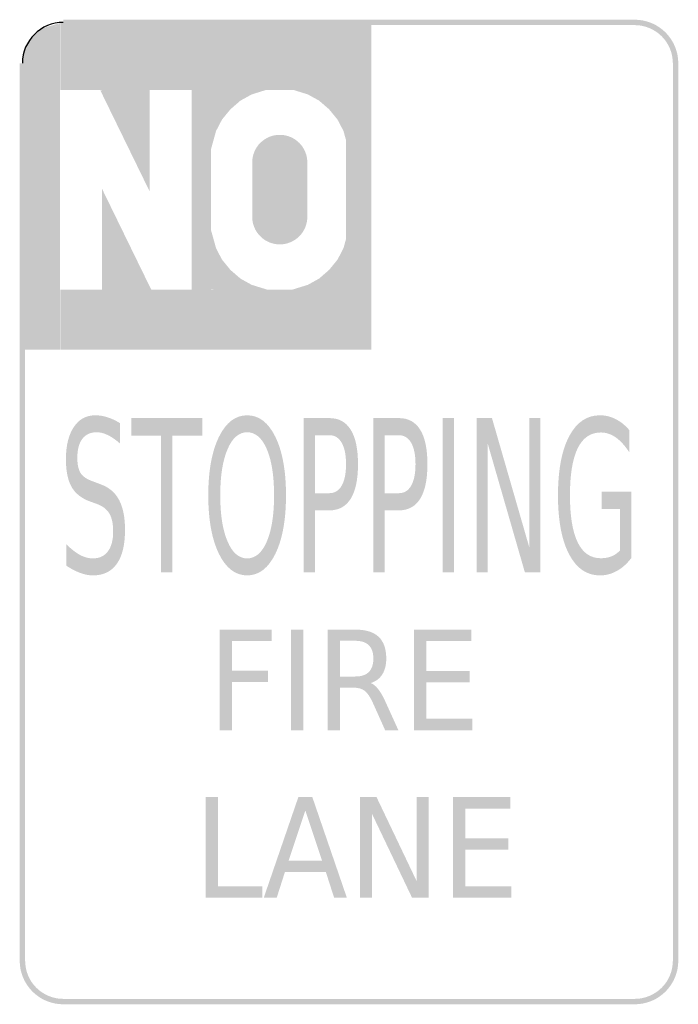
# Model space of a CAD drawing. Header units: inches. Extents: x -6 to 6, y -9 to 9.
import ezdxf

# ---------------------------------------------------------------- set-up
doc = ezdxf.new("R2010")
doc.units = ezdxf.units.IN
doc.header["$MEASUREMENT"] = 0

msp = doc.modelspace()

# ---------------------------------------------------------------- hatches: boundary and pattern name
for points in [[(-5.941, 8.315), (-5.265, 8.914), (-5.593, 8.817), (-5.817, 8.607), (-5.941, 8.315)], [(-5.94, 8.323), (-5.94, 2.962), (-5.267, 2.962), (-5.267, 8.91), (-5.94, 8.323)], [(-5.261, 7.693), (0.408, 7.693), (0.408, 8.918), (-5.261, 8.918), (-5.261, 7.693)], [(-5.207, 8.876), (5.207, 8.876), (5.207, 8.975), (-5.207, 8.975), (-5.207, 8.876)], [(6, 8.182), (5.996, 8.26), (5.985, 8.337), (5.966, 8.412), (5.94, 8.485), (5.906, 8.556), (5.866, 8.623), (5.82, 8.685), (5.768, 8.743), (5.71, 8.795), (5.647, 8.841), (5.581, 8.882), (5.51, 8.915), (5.437, 8.941), (5.361, 8.96), (5.284, 8.971), (5.207, 8.975), (5.207, 8.876), (5.275, 8.873), (5.342, 8.863), (5.408, 8.846), (5.472, 8.823), (5.534, 8.794), (5.592, 8.759), (5.647, 8.718), (5.697, 8.673), (5.743, 8.622), (5.784, 8.567), (5.819, 8.509), (5.848, 8.447), (5.871, 8.383), (5.887, 8.317), (5.897, 8.25), (5.901, 8.182), (6, 8.182)], [(-5.901, -8.182), (-5.901, 8.182), (-6, 8.182), (-6, -8.182), (-5.901, -8.182)], [(5.901, 8.182), (5.901, -8.182), (6, -8.182), (6, 8.182), (5.901, 8.182)], [(-3.635, 7.728), (-3.635, 5.85), (-4.532, 7.689), (-3.635, 7.728)], [(-1.825, 7.717), (-1.775, 7.612), (-1.397, 7.73), (-1.825, 7.717)], [(-0.698, 7.717), (-0.748, 7.612), (-1.126, 7.73), (-0.698, 7.717)], [(-2.869, 7.699), (-2.869, 4.036), (-2.514, 4.036), (-2.514, 7.699), (-2.869, 7.699)], [(-2.528, 7.696), (-2.143, 7.363), (-2.314, 7.154), (-2.528, 7.263), (-2.528, 7.696)], [(-2.527, 7.697), (-2.183, 7.322), (-1.979, 7.499), (-2.094, 7.71), (-2.527, 7.697)], [(-2.094, 7.71), (-1.979, 7.499), (-1.775, 7.612), (-1.825, 7.717), (-2.094, 7.71)], [(-0.429, 7.71), (-0.544, 7.499), (-0.748, 7.612), (-0.698, 7.717), (-0.429, 7.71)], [(0.004, 7.697), (-0.34, 7.322), (-0.544, 7.499), (-0.429, 7.71), (0.004, 7.697)], [(0.005, 7.696), (-0.38, 7.363), (-0.209, 7.154), (0.005, 7.263), (0.005, 7.696)], [(-0.053, 7.699), (-0.053, 4.036), (0.406, 4.036), (0.406, 7.699), (-0.053, 7.699)], [(-2.528, 7.263), (-2.314, 7.154), (-2.422, 6.947), (-2.528, 6.994), (-2.528, 7.263)], [(0.005, 7.263), (-0.209, 7.154), (-0.101, 6.947), (0.005, 6.994), (0.005, 7.263)], [(-2.528, 6.994), (-2.422, 6.947), (-2.528, 6.566), (-2.528, 6.994)], [(-0.759, 6.374), (-0.762, 6.423), (-0.769, 6.472), (-0.781, 6.52), (-0.798, 6.566), (-0.819, 6.611), (-0.844, 6.653), (-0.873, 6.693), (-0.906, 6.729), (-0.943, 6.762), (-0.983, 6.792), (-1.025, 6.817), (-1.069, 6.838), (-1.116, 6.855), (-1.164, 6.867), (-1.212, 6.874), (-1.261, 6.876), (-1.311, 6.874), (-1.359, 6.867), (-1.407, 6.855), (-1.454, 6.838), (-1.498, 6.817), (-1.54, 6.792), (-1.58, 6.762), (-1.616, 6.729), (-1.65, 6.693), (-1.679, 6.653), (-1.704, 6.611), (-1.725, 6.566), (-1.742, 6.52), (-1.754, 6.472), (-1.761, 6.423), (-1.764, 6.374), (-1.261, 6.374), (-0.759, 6.374)], [(0.005, 6.994), (-0.101, 6.947), (0.005, 6.566), (0.005, 6.994)], [(-1.764, 6.374), (-1.764, 5.381), (-0.759, 5.381), (-0.759, 6.374), (-1.764, 6.374)], [(-4.498, 4.01), (-4.498, 5.888), (-3.601, 4.049), (-4.498, 4.01)], [(-1.764, 5.381), (-1.761, 5.331), (-1.754, 5.283), (-1.742, 5.235), (-1.725, 5.188), (-1.704, 5.144), (-1.679, 5.102), (-1.65, 5.062), (-1.616, 5.026), (-1.58, 4.993), (-1.54, 4.963), (-1.498, 4.938), (-1.454, 4.917), (-1.407, 4.9), (-1.359, 4.888), (-1.311, 4.881), (-1.261, 4.879), (-1.212, 4.881), (-1.164, 4.888), (-1.116, 4.9), (-1.069, 4.917), (-1.025, 4.938), (-0.983, 4.963), (-0.943, 4.993), (-0.906, 5.026), (-0.873, 5.062), (-0.844, 5.102), (-0.819, 5.144), (-0.798, 5.188), (-0.781, 5.235), (-0.769, 5.283), (-0.762, 5.331), (-0.759, 5.381), (-1.261, 5.381), (-1.764, 5.381)], [(-2.528, 4.761), (-2.422, 4.808), (-2.528, 5.189), (-2.528, 4.761)], [(0.005, 4.761), (-0.101, 4.808), (0.005, 5.189), (0.005, 4.761)], [(-2.528, 4.492), (-2.314, 4.601), (-2.422, 4.808), (-2.528, 4.761), (-2.528, 4.492)], [(0.005, 4.492), (-0.209, 4.601), (-0.101, 4.808), (0.005, 4.761), (0.005, 4.492)], [(-2.528, 4.059), (-2.143, 4.392), (-2.314, 4.601), (-2.528, 4.492), (-2.528, 4.059)], [(0.005, 4.059), (-0.38, 4.392), (-0.209, 4.601), (0.005, 4.492), (0.005, 4.059)], [(-2.527, 4.058), (-2.183, 4.433), (-1.979, 4.256), (-2.094, 4.045), (-2.527, 4.058)], [(0.004, 4.058), (-0.34, 4.433), (-0.544, 4.256), (-0.429, 4.045), (0.004, 4.058)], [(-2.094, 4.045), (-1.979, 4.256), (-1.775, 4.142), (-1.825, 4.038), (-2.094, 4.045)], [(-1.825, 4.038), (-1.775, 4.142), (-1.397, 4.025), (-1.825, 4.038)], [(-0.698, 4.038), (-0.748, 4.142), (-1.126, 4.025), (-0.698, 4.038)], [(-0.429, 4.045), (-0.544, 4.256), (-0.748, 4.142), (-0.698, 4.038), (-0.429, 4.045)], [(-5.261, 2.962), (0.408, 2.962), (0.408, 4.056), (-5.261, 4.056), (-5.261, 2.962)], [(-3.968, 1.712), (-2.674, 1.712), (-2.674, 1.392), (-3.218, 1.392), (-3.218, -1.101), (-3.425, -1.101), (-3.425, 1.392), (-3.968, 1.392), (-3.968, 1.712)], [(1.707, 1.712), (1.915, 1.712), (1.915, -1.101), (1.707, -1.101), (1.707, 1.712)], [(2.326, 1.712), (2.605, 1.712), (3.284, -0.641), (3.284, 1.712), (3.485, 1.712), (3.485, -1.101), (3.205, -1.101), (2.526, 1.253), (2.526, -1.101), (2.326, -1.101), (2.326, 1.712)], [(-2.357, -2.144), (-1.408, -2.144), (-1.408, -2.353), (-2.133, -2.353), (-2.133, -2.893), (-1.478, -2.893), (-1.478, -3.102), (-2.133, -3.102), (-2.133, -3.979), (-2.357, -3.979), (-2.357, -2.144)], [(-1.054, -2.144), (-0.83, -2.144), (-0.83, -3.979), (-1.054, -3.979), (-1.054, -2.144)], [(1.186, -2.144), (2.229, -2.144), (2.229, -2.353), (1.41, -2.353), (1.41, -2.896), (2.196, -2.896), (2.196, -3.105), (1.41, -3.105), (1.41, -3.77), (2.25, -3.77), (2.25, -3.979), (1.186, -3.979), (1.186, -2.144)], [(-2.609, -5.198), (-2.385, -5.198), (-2.385, -6.823), (-1.581, -6.823), (-1.581, -7.032), (-2.609, -7.032), (-2.609, -5.198)], [(0.201, -5.198), (0.502, -5.198), (1.234, -6.733), (1.234, -5.198), (1.45, -5.198), (1.45, -7.032), (1.149, -7.032), (0.417, -5.498), (0.417, -7.032), (0.201, -7.032), (0.201, -5.198)], [(1.894, -5.198), (2.937, -5.198), (2.937, -5.407), (2.118, -5.407), (2.118, -5.95), (2.904, -5.95), (2.904, -6.159), (2.118, -6.159), (2.118, -6.823), (2.958, -6.823), (2.958, -7.032), (1.894, -7.032), (1.894, -5.198)], [(-6, -8.182), (-5.996, -8.26), (-5.985, -8.337), (-5.966, -8.412), (-5.94, -8.485), (-5.906, -8.556), (-5.866, -8.623), (-5.82, -8.685), (-5.768, -8.743), (-5.71, -8.795), (-5.647, -8.842), (-5.581, -8.882), (-5.51, -8.915), (-5.437, -8.941), (-5.361, -8.96), (-5.284, -8.971), (-5.207, -8.975), (-5.207, -8.876), (-5.275, -8.873), (-5.342, -8.863), (-5.408, -8.846), (-5.472, -8.823), (-5.534, -8.794), (-5.592, -8.759), (-5.647, -8.718), (-5.697, -8.673), (-5.743, -8.622), (-5.784, -8.568), (-5.819, -8.509), (-5.848, -8.447), (-5.871, -8.383), (-5.887, -8.317), (-5.897, -8.25), (-5.901, -8.182), (-6, -8.182)], [(5.207, -8.975), (5.284, -8.971), (5.361, -8.96), (5.437, -8.941), (5.51, -8.915), (5.581, -8.882), (5.647, -8.842), (5.71, -8.795), (5.768, -8.743), (5.82, -8.685), (5.866, -8.623), (5.906, -8.556), (5.94, -8.485), (5.966, -8.412), (5.985, -8.337), (5.996, -8.26), (6, -8.182), (5.901, -8.182), (5.897, -8.25), (5.887, -8.317), (5.871, -8.383), (5.848, -8.447), (5.819, -8.509), (5.784, -8.568), (5.743, -8.622), (5.697, -8.673), (5.647, -8.718), (5.592, -8.759), (5.534, -8.794), (5.472, -8.823), (5.408, -8.846), (5.342, -8.863), (5.275, -8.873), (5.207, -8.876), (5.207, -8.975)], [(5.207, -8.876), (-5.207, -8.876), (-5.207, -8.975), (5.207, -8.975), (5.207, -8.876)]]:
    msp.add_hatch(color=7).paths.add_polyline_path(points)
h = msp.add_hatch(color=7)
edge = h.paths.add_edge_path()
edge.add_line((-4.173, 1.62), (-4.173, 1.249))
edge.add_spline(control_points=[(-4.173, 1.249), (-4.252, 1.318), (-4.326, 1.369), (-4.396, 1.403), (-4.466, 1.437), (-4.533, 1.454), (-4.597, 1.454), (-4.71, 1.454), (-4.798, 1.414), (-4.859, 1.334), (-4.92, 1.253), (-4.95, 1.139), (-4.95, 0.991), (-4.95, 0.866), (-4.93, 0.772), (-4.89, 0.709), (-4.849, 0.646), (-4.772, 0.594), (-4.658, 0.555)], knot_values=[0, 0, 0, 0, 1, 1, 1, 2, 2, 2, 3, 3, 3, 4, 4, 4, 5, 5, 5, 6, 6, 6, 6], degree=3, periodic=0)
edge.add_line((-4.658, 0.555), (-4.533, 0.508))
edge.add_spline(control_points=[(-4.533, 0.508), (-4.379, 0.454), (-4.264, 0.359), (-4.191, 0.223), (-4.118, 0.087), (-4.081, -0.096), (-4.081, -0.325), (-4.081, -0.597), (-4.131, -0.804), (-4.23, -0.944), (-4.329, -1.085), (-4.475, -1.156), (-4.667, -1.156), (-4.74, -1.156), (-4.817, -1.14), (-4.899, -1.11), (-4.98, -1.08), (-5.065, -1.036), (-5.152, -0.977)], knot_values=[0, 0, 0, 0, 1, 1, 1, 2, 2, 2, 3, 3, 3, 4, 4, 4, 5, 5, 5, 6, 6, 6, 6], degree=3, periodic=0)
edge.add_line((-5.152, -0.977), (-5.152, -0.585))
edge.add_spline(control_points=[(-5.152, -0.585), (-5.068, -0.671), (-4.985, -0.737), (-4.905, -0.781), (-4.824, -0.825), (-4.745, -0.846), (-4.667, -0.846), (-4.549, -0.846), (-4.458, -0.804), (-4.393, -0.718), (-4.329, -0.633), (-4.297, -0.511), (-4.297, -0.353), (-4.297, -0.215), (-4.32, -0.107), (-4.366, -0.029), (-4.412, 0.049), (-4.488, 0.108), (-4.594, 0.147)], knot_values=[0, 0, 0, 0, 1, 1, 1, 2, 2, 2, 3, 3, 3, 4, 4, 4, 5, 5, 5, 6, 6, 6, 6], degree=3, periodic=0)
edge.add_line((-4.594, 0.147), (-4.719, 0.192))
edge.add_spline(control_points=[(-4.719, 0.192), (-4.874, 0.248), (-4.986, 0.337), (-5.055, 0.457), (-5.123, 0.578), (-5.158, 0.746), (-5.158, 0.961), (-5.158, 1.209), (-5.11, 1.405), (-5.015, 1.548), (-4.92, 1.692), (-4.788, 1.763), (-4.621, 1.763), (-4.549, 1.763), (-4.476, 1.751), (-4.401, 1.727), (-4.327, 1.704), (-4.251, 1.668), (-4.173, 1.62)], knot_values=[0, 0, 0, 0, 1, 1, 1, 2, 2, 2, 3, 3, 3, 4, 4, 4, 5, 5, 5, 6, 6, 6, 6], degree=3, periodic=0)
h = msp.add_hatch(color=7)
edge = h.paths.add_edge_path()
edge.add_spline(control_points=[(-1.855, 1.763), (-1.64, 1.763), (-1.469, 1.631), (-1.34, 1.367), (-1.212, 1.102), (-1.148, 0.748), (-1.148, 0.303), (-1.148, -0.14), (-1.212, -0.494), (-1.34, -0.759), (-1.469, -1.023), (-1.64, -1.156), (-1.855, -1.156), (-2.07, -1.156), (-2.242, -1.024), (-2.371, -0.76), (-2.499, -0.496), (-2.564, -0.142), (-2.564, 0.303), (-2.564, 0.748), (-2.499, 1.102), (-2.371, 1.367), (-2.242, 1.631), (-2.07, 1.763), (-1.855, 1.763)], knot_values=[0, 0, 0, 0, 1, 1, 1, 2, 2, 2, 3, 3, 3, 4, 4, 4, 5, 5, 5, 6, 6, 6, 7, 7, 7, 8, 8, 8, 8], degree=3, periodic=0)
edge = h.paths.add_edge_path(flags=0)
edge.add_spline(control_points=[(-1.855, 1.454), (-2.005, 1.454), (-2.125, 1.351), (-2.213, 1.145), (-2.302, 0.939), (-2.346, 0.658), (-2.346, 0.303), (-2.346, -0.051), (-2.302, -0.331), (-2.213, -0.537), (-2.125, -0.743), (-2.005, -0.846), (-1.855, -0.846), (-1.705, -0.846), (-1.585, -0.743), (-1.497, -0.537), (-1.409, -0.331), (-1.365, -0.051), (-1.365, 0.303), (-1.365, 0.658), (-1.409, 0.939), (-1.497, 1.145), (-1.585, 1.351), (-1.705, 1.454), (-1.855, 1.454)], knot_values=[0, 0, 0, 0, 1, 1, 1, 2, 2, 2, 3, 3, 3, 4, 4, 4, 5, 5, 5, 6, 6, 6, 7, 7, 7, 8, 8, 8, 8], degree=3, periodic=0)
h = msp.add_hatch(color=7)
edge = h.paths.add_edge_path()
edge.add_line((-0.824, 1.712), (-0.357, 1.712))
edge.add_spline(control_points=[(-0.357, 1.712), (-0.185, 1.712), (-0.056, 1.641), (0.032, 1.499), (0.12, 1.356), (0.164, 1.147), (0.164, 0.872), (0.164, 0.594), (0.12, 0.385), (0.032, 0.243), (-0.056, 0.101), (-0.185, 0.03), (-0.357, 0.03)], knot_values=[0, 0, 0, 0, 1, 1, 1, 2, 2, 2, 3, 3, 3, 4, 4, 4, 4], degree=3, periodic=0)
edge.add_line((-0.357, 0.03), (-0.617, 0.03))
edge.add_line((-0.617, 0.03), (-0.617, -1.101))
edge.add_line((-0.617, -1.101), (-0.824, -1.101))
edge.add_line((-0.824, -1.101), (-0.824, 1.712))
edge = h.paths.add_edge_path(flags=0)
edge.add_line((-0.617, 1.4), (-0.617, 0.343))
edge.add_line((-0.617, 0.343), (-0.357, 0.343))
edge.add_spline(control_points=[(-0.357, 0.343), (-0.261, 0.343), (-0.186, 0.388), (-0.133, 0.48), (-0.08, 0.572), (-0.054, 0.702), (-0.054, 0.872), (-0.054, 1.04), (-0.08, 1.17), (-0.133, 1.262), (-0.186, 1.354), (-0.261, 1.4), (-0.357, 1.4)], knot_values=[0, 0, 0, 0, 1, 1, 1, 2, 2, 2, 3, 3, 3, 4, 4, 4, 4], degree=3, periodic=0)
edge.add_line((-0.357, 1.4), (-0.617, 1.4))
h = msp.add_hatch(color=7)
edge = h.paths.add_edge_path()
edge.add_line((0.442, 1.712), (0.909, 1.712))
edge.add_spline(control_points=[(0.909, 1.712), (1.08, 1.712), (1.21, 1.641), (1.298, 1.499), (1.386, 1.356), (1.429, 1.147), (1.429, 0.872), (1.429, 0.594), (1.386, 0.385), (1.298, 0.243), (1.21, 0.101), (1.08, 0.03), (0.909, 0.03)], knot_values=[0, 0, 0, 0, 1, 1, 1, 2, 2, 2, 3, 3, 3, 4, 4, 4, 4], degree=3, periodic=0)
edge.add_line((0.909, 0.03), (0.649, 0.03))
edge.add_line((0.649, 0.03), (0.649, -1.101))
edge.add_line((0.649, -1.101), (0.442, -1.101))
edge.add_line((0.442, -1.101), (0.442, 1.712))
edge = h.paths.add_edge_path(flags=0)
edge.add_line((0.649, 1.4), (0.649, 0.343))
edge.add_line((0.649, 0.343), (0.909, 0.343))
edge.add_spline(control_points=[(0.909, 0.343), (1.005, 0.343), (1.08, 0.388), (1.133, 0.48), (1.185, 0.572), (1.212, 0.702), (1.212, 0.872), (1.212, 1.04), (1.185, 1.17), (1.133, 1.262), (1.08, 1.354), (1.005, 1.4), (0.909, 1.4)], knot_values=[0, 0, 0, 0, 1, 1, 1, 2, 2, 2, 3, 3, 3, 4, 4, 4, 4], degree=3, periodic=0)
edge.add_line((0.909, 1.4), (0.649, 1.4))
h = msp.add_hatch(color=7)
edge = h.paths.add_edge_path()
edge.add_line((4.939, -0.7), (4.939, 0.056))
edge.add_line((4.939, 0.056), (4.601, 0.056))
edge.add_line((4.601, 0.056), (4.601, 0.369))
edge.add_line((4.601, 0.369), (5.144, 0.369))
edge.add_line((5.144, 0.369), (5.144, -0.839))
edge.add_spline(control_points=[(5.144, -0.839), (5.065, -0.943), (4.977, -1.022), (4.88, -1.075), (4.784, -1.129), (4.681, -1.156), (4.571, -1.156), (4.332, -1.156), (4.145, -1.027), (4.01, -0.77), (3.876, -0.513), (3.808, -0.156), (3.808, 0.303), (3.808, 0.763), (3.876, 1.121), (4.01, 1.378), (4.145, 1.635), (4.332, 1.763), (4.571, 1.763), (4.671, 1.763), (4.766, 1.741), (4.856, 1.695), (4.946, 1.65), (5.029, 1.584), (5.105, 1.496)], knot_values=[0, 0, 0, 0, 1, 1, 1, 2, 2, 2, 3, 3, 3, 4, 4, 4, 5, 5, 5, 6, 6, 6, 7, 7, 7, 8, 8, 8, 8], degree=3, periodic=0)
edge.add_line((5.105, 1.496), (5.105, 1.091))
edge.add_spline(control_points=[(5.105, 1.091), (5.028, 1.21), (4.946, 1.3), (4.86, 1.36), (4.774, 1.42), (4.683, 1.45), (4.589, 1.45), (4.402, 1.45), (4.261, 1.354), (4.167, 1.162), (4.073, 0.97), (4.026, 0.684), (4.026, 0.303), (4.026, -0.076), (4.073, -0.362), (4.167, -0.554), (4.261, -0.747), (4.402, -0.843), (4.589, -0.843), (4.662, -0.843), (4.728, -0.831), (4.785, -0.808), (4.842, -0.785), (4.894, -0.748), (4.939, -0.7)], knot_values=[0, 0, 0, 0, 1, 1, 1, 2, 2, 2, 3, 3, 3, 4, 4, 4, 5, 5, 5, 6, 6, 6, 7, 7, 7, 8, 8, 8, 8], degree=3, periodic=0)
h = msp.add_hatch(color=7)
edge = h.paths.add_edge_path()
edge.add_spline(control_points=[(0.396, -3.118), (0.444, -3.136), (0.491, -3.175), (0.536, -3.234), (0.581, -3.293), (0.627, -3.374), (0.672, -3.477)], knot_values=[0, 0, 0, 0, 1, 1, 1, 2, 2, 2, 2], degree=3, periodic=0)
edge.add_line((0.672, -3.477), (0.9, -3.979))
edge.add_line((0.9, -3.979), (0.659, -3.979))
edge.add_line((0.659, -3.979), (0.448, -3.508))
edge.add_spline(control_points=[(0.448, -3.508), (0.394, -3.385), (0.341, -3.304), (0.29, -3.263), (0.238, -3.223), (0.169, -3.203), (0.08, -3.203)], knot_values=[0, 0, 0, 0, 1, 1, 1, 2, 2, 2, 2], degree=3, periodic=0)
edge.add_line((0.08, -3.203), (-0.163, -3.203))
edge.add_line((-0.163, -3.203), (-0.163, -3.979))
edge.add_line((-0.163, -3.979), (-0.387, -3.979))
edge.add_line((-0.387, -3.979), (-0.387, -2.144))
edge.add_line((-0.387, -2.144), (0.117, -2.144))
edge.add_spline(control_points=[(0.117, -2.144), (0.306, -2.144), (0.447, -2.188), (0.54, -2.275), (0.632, -2.363), (0.679, -2.495), (0.679, -2.672), (0.679, -2.788), (0.655, -2.884), (0.607, -2.96), (0.559, -3.036), (0.489, -3.089), (0.396, -3.118)], knot_values=[0, 0, 0, 0, 1, 1, 1, 2, 2, 2, 3, 3, 3, 4, 4, 4, 4], degree=3, periodic=0)
edge = h.paths.add_edge_path(flags=0)
edge.add_line((-0.163, -2.348), (-0.163, -2.999))
edge.add_line((-0.163, -2.999), (0.117, -2.999))
edge.add_spline(control_points=[(0.117, -2.999), (0.225, -2.999), (0.307, -2.972), (0.362, -2.916), (0.416, -2.861), (0.444, -2.78), (0.444, -2.672), (0.444, -2.565), (0.416, -2.484), (0.362, -2.43), (0.307, -2.375), (0.225, -2.348), (0.117, -2.348)], knot_values=[0, 0, 0, 0, 1, 1, 1, 2, 2, 2, 3, 3, 3, 4, 4, 4, 4], degree=3, periodic=0)
edge.add_line((0.117, -2.348), (-0.163, -2.348))
h = msp.add_hatch(color=7)
h.paths.add_polyline_path([(-0.923, -5.198), (-0.668, -5.198), (-0.039, -7.032), (-0.271, -7.032), (-0.422, -6.562), (-1.167, -6.562), (-1.317, -7.032), (-1.553, -7.032), (-0.923, -5.198)])
h.paths.add_polyline_path([(-0.796, -5.442), (-1.1, -6.355), (-0.491, -6.355), (-0.796, -5.442)], flags=0)

# ---------------------------------------------------------------- linework, layer by layer
at = {"color": 7}
msp.add_open_spline([(-5.207, 8.926), (-5.617, 8.926), (-5.95, 8.593), (-5.95, 8.182)], degree=3, dxfattribs=at)

doc.saveas('drawing.dxf')
